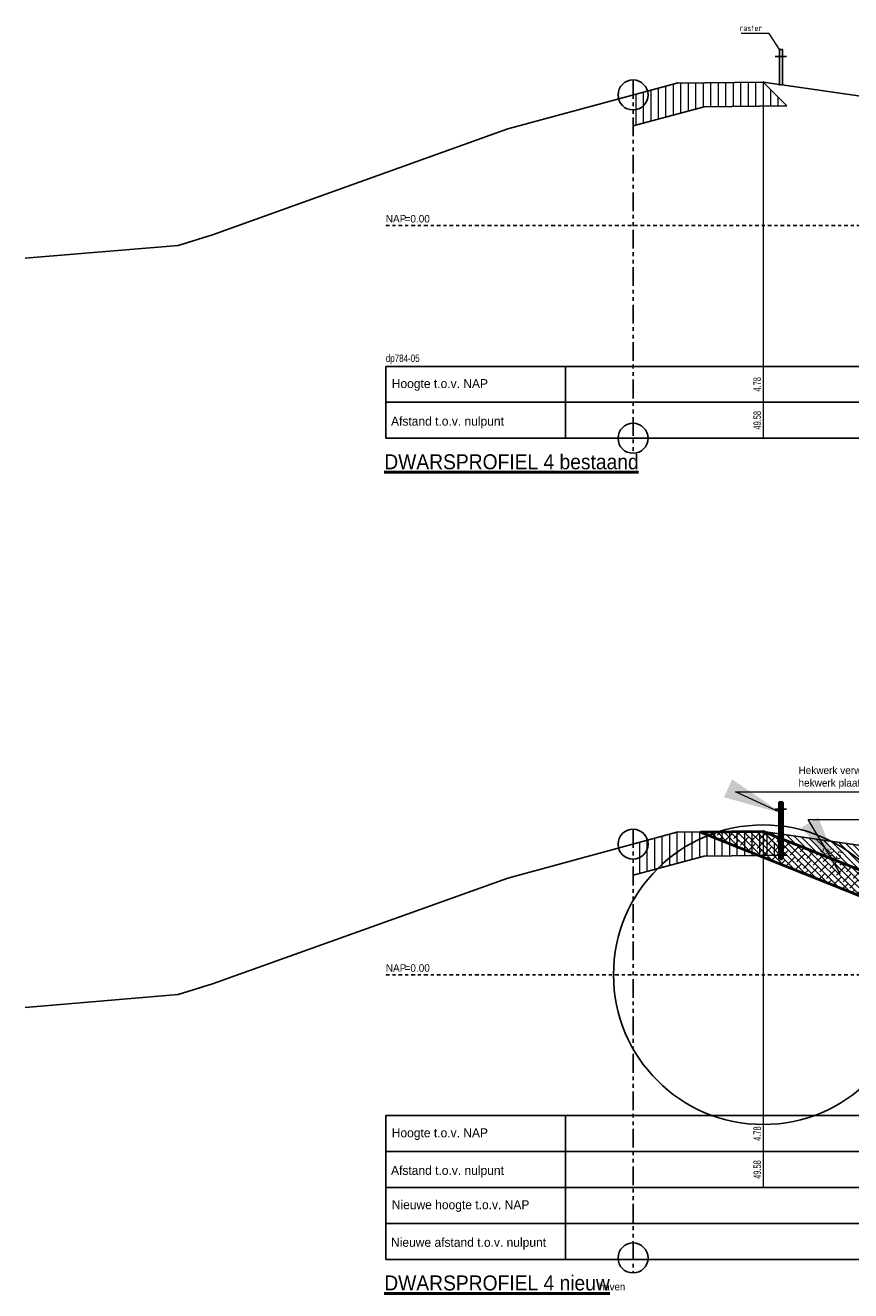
# Model space of a CAD drawing. Header units: metres. Extents: x 132 to 905, y -50 to 63.
# Tile 27 of 86: x 405 to 433, y -49 to -7. Entities that reach past the tile are written whole.
import ezdxf
from ezdxf.enums import TextEntityAlignment as Align

# ---------------------------------------------------------------- set-up
doc = ezdxf.new("R2010")
doc.units = ezdxf.units.M
doc.header["$LTSCALE"] = 0.1
doc.linetypes.add('NAP', pattern=[20, 12.5, -2.5, 2.5, -2.5])
doc.linetypes.add('PHANTOM', pattern=[2.5, 1.25, -0.25, 0.25, -0.25, 0.25, -0.25])
for name, color, linetype in [('BS-KRUINLIJN', 1, 'Continuous'), ('DP-Matenbalk', 1, 'Continuous'), ('DP-Matenbalk_bestaandehoogten', 6, 'Continuous'), ('DP-NW-Maatvoering', 7, 'Continuous')]:
    doc.layers.add(name, color=color, linetype=linetype)
for name, color, linetype, lineweight in [('DP-Afbreek', 2, 'PHANTOM', 25), ('DP-BS-arcering_klei', 253, 'Continuous', 0), ('DP-BS-Maatvoering', 2, 'Continuous', 20), ('DP-BS-Matenbalk_verlenglijnen', 253, 'Continuous', 0), ('DP-BS-profiel', 2, 'Continuous', 25), ('DP-Matenbalk-omschrijving', 3, 'Continuous', 35), ('DP-NAP-lijn', 6, 'NAP', 25), ('DP-NW-arcering_grond ontgraven', 1, 'Continuous', 18), ('DP-NW-arcering_klei', 1, 'Continuous', 18), ('DP-NW-Profiel', 4, 'Continuous', 50), ('maatvoering-lin', 7, 'Continuous', 20), ('TL-2.5 mm tekst_schaaldp', 7, 'Continuous', 25), ('TL-2.5mm Tekst', 7, 'Continuous', 25), ('TL-5.0mm Tekst', 4, 'Continuous', 50)]:
    doc.layers.add(name, color=color, linetype=linetype, lineweight=lineweight)
doc.layers.add('DP-NW-arcrand', color=142, linetype='Continuous', plot=False)
doc.layers.add('Hulplijn', color=76, linetype='Continuous', plot=False)
doc.styles.add('bestomschr', font='isocp.shx', dxfattribs={"width": 0.96})
doc.styles.add('StagCAD', font='StagCAD.ttf')
doc.dimstyles.new('best-leader 1_100', dxfattribs={"dimscale": 0.1, "dimtxt": 2, "dimasz": 1.6, "dimexe": 0, "dimexo": 0, "dimgap": 0.8, "dimtad": 1, "dimrnd": 0.001, "dimzin": 1, "dimdsep": 46, "dimtxsty": 'bestomschr', "dimblk": 'RAD_PIJL', "dimcen": 0.09, "dimse1": 1, "dimse2": 1, "dimclrd": 212, "dimclre": 1, "dimclrt": 2, "dimazin": 0, "dimtfac": 1, "dimtix": 1, "dimtmove": 0, "dimatfit": 0, "dimfxl": 1, "dimtvp": 0.83, "dimtolj": 1, "dimtzin": 0, "dimlwd": 5, "dimarcsym": 0})
doc.dimstyles.new('leader 1_100', dxfattribs={"dimscale": 0.1, "dimtxt": 2.5, "dimasz": 2, "dimexe": 0, "dimexo": 0, "dimgap": 1, "dimtad": 1, "dimrnd": 0.001, "dimzin": 1, "dimdsep": 46, "dimtxsty": 'StagCAD', "dimblk": 'RAD_PIJL', "dimcen": 0.09, "dimse1": 1, "dimse2": 1, "dimclrd": 1, "dimclre": 1, "dimclrt": 7, "dimazin": 0, "dimtfac": 1, "dimtix": 1, "dimtmove": 0, "dimatfit": 0, "dimfxl": 1, "dimtvp": 0.83, "dimtolj": 1, "dimtzin": 0, "dimlwd": 15, "dimarcsym": 0})

# ---------------------------------------------------------------- blocks, each defined once
blk = doc.blocks.new('*U73')
at = {"layer": 'DP-Matenbalk'}
for p, q in [((0, -3.5), (6, -3.5)), ((0, -5.9), (0, -3.5)), ((6, -3.5), (6, -5.9)), ((6, -3.5), (60.561, -3.5)), ((0, -4.7), (6, -4.7)), ((6, -4.7), (60.561, -4.7)), ((0, -5.9), (6, -5.9)), ((6, -5.9), (60.561, -5.9))]:
    blk.add_line(p, q, dxfattribs=at)
at = {"layer": 'DP-Matenbalk', "style": 'StagCAD', "width": 0.8}
blk.add_attdef('DPNR', (0, -3.356), '', height=0.25, dxfattribs=at)
at = {"layer": 'DP-Matenbalk-omschrijving', "style": 'StagCAD'}
for s, p in [('Hoogte t.o.v. NAP', (0.2, -4.225)), ('Afstand t.o.v. nulpunt', (0.175, -5.479))]:
    blk.add_text(s, height=0.3, dxfattribs=at).set_placement(p)
at = {"layer": 'TL-2.5 mm tekst_schaaldp', "style": 'StagCAD', "width": 0.96}
blk.add_attdef('SCHAAL', (-0.05, -7.524), '', height=0.25, dxfattribs=at)
at = {"layer": 'TL-5.0mm Tekst', "style": 'StagCAD', "width": 0.96}
blk.add_attdef('OMSCHRIJVING', (-0.05, -6.935), '', height=0.5, dxfattribs=at)
blk = doc.blocks.new('*U74')
at = {"layer": 'DP-Matenbalk'}
for p, q in [((0, -4.7), (6, -4.7)), ((0, -9.5), (0, -4.7)), ((6, -4.7), (6, -9.5)), ((6, -4.7), (60.561, -4.7)), ((0, -5.9), (6, -5.9)), ((6, -5.9), (60.561, -5.9)), ((0, -7.1), (6, -7.1)), ((6, -7.1), (60.561, -7.1)), ((0, -8.3), (6, -8.3)), ((6, -8.3), (60.561, -8.3)), ((0, -9.5), (6, -9.5)), ((6, -9.5), (60.561, -9.5))]:
    blk.add_line(p, q, dxfattribs=at)
at = {"layer": 'DP-Matenbalk-omschrijving', "style": 'StagCAD'}
for s, p in [('Hoogte t.o.v. NAP', (0.2, -5.425)), ('Afstand t.o.v. nulpunt', (0.175, -6.679)), ('Nieuwe hoogte t.o.v. NAP', (0.2, -7.825)), ('Nieuwe afstand t.o.v. nulpunt', (0.175, -9.079))]:
    blk.add_text(s, height=0.3, dxfattribs=at).set_placement(p)
at = {"layer": 'TL-2.5 mm tekst_schaaldp', "style": 'StagCAD', "width": 0.96}
blk.add_attdef('SCHAAL', (-0.05, -11.124), '', height=0.25, dxfattribs=at)
at = {"layer": 'TL-2.5mm Tekst', "lineweight": 35, "style": 'StagCAD', "width": 0.96}
blk.add_attdef('GEBIEDDWP', (7.116, -10.535), '', height=0.25, dxfattribs=at)
at = {"layer": 'TL-5.0mm Tekst', "style": 'StagCAD', "width": 0.96}
blk.add_attdef('OMSCHRIJVING', (-0.05, -10.535), '', height=0.5, dxfattribs=at)
blk = doc.blocks.new('*U82')
at = {"layer": 'DP-NAP-lijn'}
blk.add_line((0, 0), (605.61, 0), dxfattribs=at)
at = {"layer": 'DP-NAP-lijn', "style": 'StagCAD'}
blk.add_text('NAP', height=2.5, dxfattribs=at).set_placement((0, 1))
blk.add_attdef('NAPLIJN', (6.25, 1), '', height=2.5, dxfattribs=at)
blk = doc.blocks.new('*U68')
at = {"color": 0}
blk.add_line((-0.185, 0.975), (0.185, 0.975), dxfattribs=at)
blk.add_lwpolyline([(-0.05, 0), (-0.05, 1.2), (0.05, 1.2), (0.05, 0)], dxfattribs=at)
blk = doc.blocks.new('RAD_PIJL')
at = {"color": 1, "linetype": 'Continuous'}
blk.add_solid([(-2.828, -0.75), (-2.828, 0.75), (0, 0)], dxfattribs=at)
blk = doc.blocks.new('*U72')
at = {"layer": 'DP-NAP-lijn'}
blk.add_line((0, 0), (605.61, 0), dxfattribs=at)
at = {"layer": 'DP-NAP-lijn', "style": 'StagCAD'}
blk.add_text('NAP', height=2.5, dxfattribs=at).set_placement((0, 1))
blk.add_attdef('NAPLIJN', (6.25, 1), '', height=2.5, dxfattribs=at)
blk = doc.blocks.new('A$C45E759C7')
at = {"layer": 'DP-BS-profiel'}
blk.add_blockref('*U68', (0, 0), dxfattribs=at)
at = {"layer": 'DP-BS-Maatvoering', "color": 2, "insert": (-0.628, 1.821), "char_height": 0.2, "attachment_point": 9, "style": 'bestomschr'}
blk.add_mtext('\\A1;raster', dxfattribs=at)
at = {"layer": 'DP-BS-Maatvoering', "annotation_type": 0, "has_hookline": 1, "hookline_direction": 1, "text_width": 0.692}
blk.add_leader([(-0.05, 1.2), (-0.388, 1.741), (-0.548, 1.741)], dimstyle='best-leader 1_100', override={"dimgap": 0.8, "dimtad": 1}, dxfattribs=at)

msp = doc.modelspace()

# ---------------------------------------------------------------- hatches: boundary and pattern name
at = {"layer": 'DP-BS-arcering_klei'}
h = msp.add_hatch(dxfattribs=at)
h.set_pattern_fill('_USER', color=256, scale=0.25, angle=90, pattern_type=0)
h.set_pattern_definition([(90, (0, 1e-13), (-0.25, 0), [])])
h.paths.add_polyline_path([(443.934, -12.075), (446.046, -12.129), (446.057, -11.679), (443.945, -11.625)], flags=16)
h.paths.add_polyline_path([(453.499, -13.312), (455.47, -13.995), (455.586, -13.66), (453.587, -12.984)], flags=16)
h.paths.add_polyline_path([(439.948, -10.992), (440.179, -11.658), (441.021, -11.848), (441.242, -12.29), (450.818, -12.523), (460.175, -15.669), (460.175, -15.142), (449.401, -11.519), (449.465, -11.33), (448.708, -11.298), (448.708, -11.378), (448.806, -11.383), (448.804, -11.483), (441.168, -11.288), (441.17, -11.188), (441.27, -11.19), (441.272, -11.11), (439.953, -10.993)])
h.paths.add_polyline_path([(430.788, -9.842), (429.996, -9.051), (427.116, -9.083), (425.65, -9.478), (425.65, -10.514), (428.026, -9.873)])
h = msp.add_hatch(dxfattribs=at)
h.set_pattern_fill('_U', color=251, scale=0.25, angle=90, pattern_type=0)
h.set_pattern_definition([(90, (504.87742, -25), (-0.25, -1e-16), [])])
h.paths.add_polyline_path([(430.788, -34.842), (429.996, -34.051), (427.116, -34.083), (425.65, -34.478), (425.65, -35.514), (428.026, -34.873)])
h.paths.add_polyline_path([(439.948, -35.992), (440.179, -36.658), (441.021, -36.848), (441.242, -37.29), (450.818, -37.523), (460.175, -40.669), (460.175, -40.142), (449.401, -36.519), (449.465, -36.33), (448.708, -36.301), (448.706, -36.381), (448.806, -36.383), (448.804, -36.483), (441.168, -36.288), (441.17, -36.188), (441.27, -36.19), (441.272, -36.11), (439.953, -35.993)])
at = {"layer": 'DP-NW-arcering_grond ontgraven'}
h = msp.add_hatch(dxfattribs=at)
h.set_pattern_fill('_USER', color=256, scale=0.15, angle=135, pattern_type=0)
h.set_pattern_definition([(135, (891.01893, 11.31068), (-0.106066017, -0.106066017), [])])
h.paths.add_polyline_path([(429.996, -34.051), (434.39, -35.81), (439.903, -35.92), (439.903, -35.862), (439.765, -35.466)])
h.paths.add_polyline_path([(431.859, -34.756), (432.555, -35.035), (432.695, -34.687), (431.998, -34.408)], flags=24)
at = {"layer": 'DP-NW-arcering_klei', "linetype": 'Continuous'}
h = msp.add_hatch(dxfattribs=at)
h.set_pattern_fill('KLEI_AANVULLEN', color=256, scale=0.05, angle=90, pattern_type=2)
h.set_pattern_definition([(135, (432.82699, -35.78549), (-0.1104854, -0.1104854), []), (225, (432.82699, -35.78549), (-0.1104854, -0.3314563), [0.390625, -0.234375])])
h.paths.add_polyline_path([(429.996, -34.051), (427.9, -34.074), (434.172, -36.584), (434.39, -36.21), (434.39, -35.81)])

# ---------------------------------------------------------------- linework, layer by layer
at = {"color": 0}
msp.add_line((430.4, -33.314), (430.77, -33.314), dxfattribs=at)
at = {"layer": 'BS-KRUINLIJN'}
for p in [(427.116, -9.083), (429.996, -9.051)]:
    msp.add_point(p, dxfattribs=at)
at = {"layer": 'DP-Afbreek', "ltscale": 5}
for p, q in [((425.65, -8.978), (425.65, -21.435)), ((425.65, -33.978), (425.65, -48.786))]:
    msp.add_line(p, q, dxfattribs=at)
at = {"layer": 'DP-BS-Matenbalk_verlenglijnen'}
for p, q in [((429.996, -9.051), (429.996, -20.934)), ((429.996, -34.051), (429.996, -45.934))]:
    msp.add_line(p, q, dxfattribs=at)
for points in [[(427.116, -9.083, 0), (427.116, -9.083, 0)], [(429.996, -9.051, 0), (429.996, -9.051, 0)], [(427.116, -34.083, 0), (427.116, -34.083, 0)], [(429.996, -34.051, 0), (429.996, -34.051, 0)]]:
    msp.add_polyline3d(points, dxfattribs=at)
at = {"layer": 'DP-BS-profiel'}
for p, q in [((421.467, -10.608), (427.116, -9.083)), ((427.116, -9.083), (429.996, -9.051)), ((429.996, -9.051), (439.765, -10.466)), ((430.788, -9.842), (429.996, -9.051)), ((425.65, -10.514), (428.026, -9.873)), ((428.026, -9.873), (430.788, -9.842)), ((411.612, -14.141), (421.467, -10.608)), ((410.467, -14.498), (411.612, -14.141)), ((405.365, -14.927), (410.467, -14.498))]:
    msp.add_line(p, q, dxfattribs=at)
at = {"layer": 'DP-BS-profiel', "color": 1}
for p, q in [((421.467, -35.608), (427.116, -34.083)), ((427.116, -34.083), (429.996, -34.051)), ((429.996, -34.051), (439.765, -35.466)), ((430.788, -34.842), (429.996, -34.051)), ((425.65, -35.514), (428.026, -34.873)), ((428.026, -34.873), (430.788, -34.842)), ((411.612, -39.141), (421.467, -35.608)), ((410.467, -39.498), (411.612, -39.141)), ((405.365, -39.927), (410.467, -39.498))]:
    msp.add_line(p, q, dxfattribs=at)
at = {"layer": 'DP-NW-arcrand'}
for centre in [(425.65, -9.478), (425.65, -20.935), (425.65, -34.478), (425.65, -48.286)]:
    msp.add_circle(centre, 0.5, dxfattribs=at)
at = {"layer": 'DP-NW-Profiel'}
for p, q in [((427.9, -34.074), (429.996, -34.051)), ((427.9, -34.074), (434.172, -36.584)), ((429.996, -34.051), (434.39, -35.81))]:
    msp.add_line(p, q, dxfattribs=at)
for points in [[(430.535, -34.963), (430.535, -33.089), (430.635, -33.089), (430.635, -34.963)], [(430.535, -34.963), (430.635, -34.963)]]:
    msp.add_lwpolyline(points, dxfattribs=at)
at = {"layer": 'Hulplijn'}
msp.add_circle((429.996, -38.834), 4.998, dxfattribs=at)

# ---------------------------------------------------------------- block references
at = {"layer": 'DP-Matenbalk'}
msp.add_blockref('A$C45E759C7', (430.585, -9.166), dxfattribs=at)
ref = msp.add_blockref('*U73', (417.398, -15.034), dxfattribs=at)
ref.add_attrib('OMSCHRIJVING', '%%uDWARSPROFIEL 4 bestaand', (417.348, -21.969), dxfattribs={"layer": 'TL-5.0mm Tekst', "height": 0.5, "style": 'StagCAD', "width": 0.96})
ref.add_attrib('DPNR', 'dp784-05', (417.398, -18.39), dxfattribs={"height": 0.25, "style": 'StagCAD', "width": 0.8})
ref = msp.add_blockref('*U74', (417.398, -38.834), dxfattribs=at)
ref.add_attrib('OMSCHRIJVING', '%%uDWARSPROFIEL 4 nieuw', (417.348, -49.369), dxfattribs={"layer": 'TL-5.0mm Tekst', "height": 0.5, "style": 'StagCAD', "width": 0.96})
ref.add_attrib('GEBIEDDWP', 'haven', (424.514, -49.369), dxfattribs={"layer": 'TL-2.5mm Tekst', "lineweight": 35, "height": 0.25, "style": 'StagCAD', "width": 0.96})
at = {"layer": 'DP-NAP-lijn', "xscale": 0.1, "yscale": 0.1, "zscale": 0.1}
for name, p in [('*U82', (417.398, -13.834)), ('*U72', (417.398, -38.834))]:
    msp.add_blockref(name, p, dxfattribs=at).add_auto_attribs({'NAPLIJN': '=0.00'})

# ---------------------------------------------------------------- texts
at = {"layer": 'DP-Matenbalk_bestaandehoogten', "width": 0.68}
for s, p in [('4.78', (429.996, -19.134)), ('49.58', (429.996, -20.334)), ('4.78', (429.996, -44.134)), ('49.58', (429.996, -45.334))]:
    msp.add_text(s, height=0.25, rotation=90, dxfattribs=at).set_placement(p, align=Align.BOTTOM_CENTER)
at = {"layer": 'maatvoering-lin', "style": 'StagCAD'}
msp.add_text('1:2.5', height=0.25, rotation=338.1879, dxfattribs=at).set_placement((432.193, -34.93), align=Align.BOTTOM_CENTER)

# ---------------------------------------------------------------- leaders
at = {"layer": 'DP-NW-Maatvoering', "annotation_type": 0, "has_hookline": 1, "hookline_direction": 0}
for points, text_width in [([(430.635, -33.455), (429.073, -32.731), (431.073, -32.731)], 4.575), ([(432.577, -35.469), (431.497, -33.655), (433.497, -33.655)], 1.913)]:
    msp.add_leader(points, dimstyle='leader 1_100', override={"dimscale": 0, "dimgap": 1, "dimtad": 1}, dxfattribs=dict(at, text_width=text_width))

# ---------------------------------------------------------------- next in the draw order: texts
at = {"layer": 'DP-NW-Maatvoering', "color": 7, "insert": (431.173, -32.631), "char_height": 0.25, "attachment_point": 7, "style": 'StagCAD', "bg_fill": 3, "box_fill_scale": 1.1, "bg_fill_color": 256, "bg_fill_transparency": 0}
msp.add_mtext('Hekwerk verwijderen en nieuw\\Phekwerk plaatsen', dxfattribs=at)

doc.saveas('drawing.dxf')
